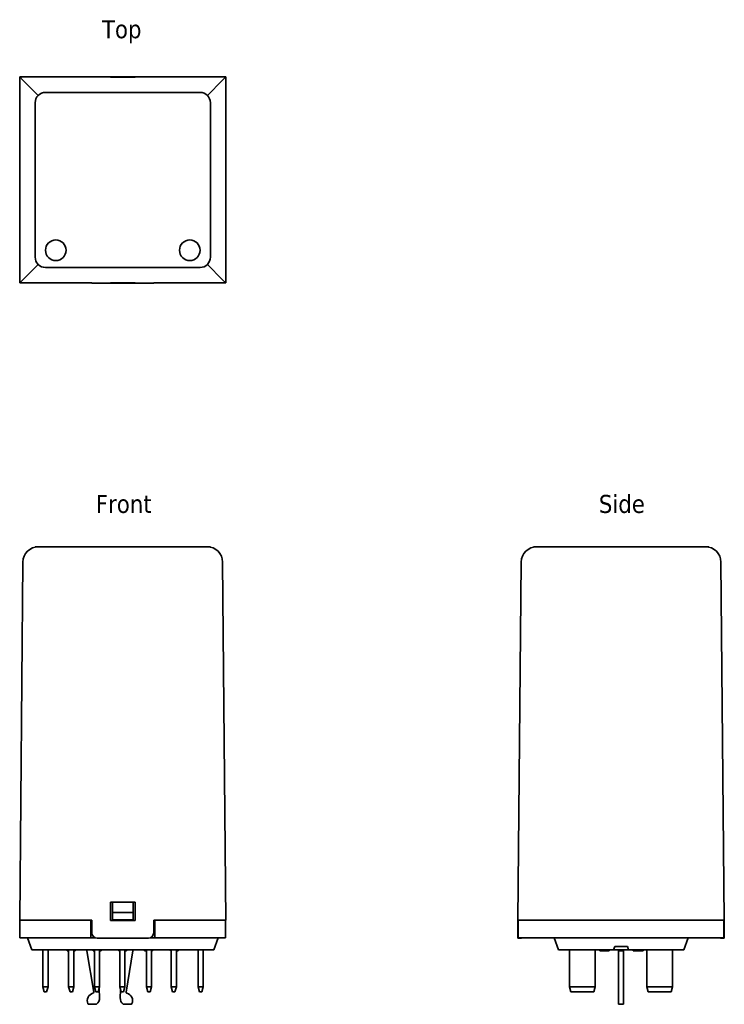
# Model space of a CAD drawing. Header units: millimetres. Extents: x 35 to 172, y 82 to 274.
import ezdxf

# ---------------------------------------------------------------- set-up
doc = ezdxf.new("R2010")
doc.units = ezdxf.units.MM
doc.layers.add('Symbol (ISO)', color=7, linetype='Continuous', lineweight=25)
doc.layers.add('Visible (ISO)', color=7, linetype='Continuous', lineweight=35)
doc.styles.add('Label Text (ISO)', font='TAHOMA.TTF')

msp = doc.modelspace()

# ---------------------------------------------------------------- linework, layer by layer
at = {"layer": 'Visible (ISO)'}
for p, q in [((34.96, 262.39), (34.96, 222.39)), ((34.96, 262.39), (48.96, 262.39)), ((34.96, 262.39), (35.58, 261.77)), ((48.96, 262.39), (48.96, 262.41)), ((59.96, 262.42), (49.96, 262.42)), ((52.56, 262.39), (57.36, 262.39)), ((52.56, 262.36), (52.56, 262.39)), ((57.36, 262.36), (52.56, 262.36)), ((57.36, 262.39), (57.36, 262.36)), ((60.96, 262.41), (60.96, 262.39)), ((60.96, 262.39), (74.96, 262.39)), ((74.34, 261.77), (74.96, 262.39)), ((74.96, 262.39), (74.96, 222.39)), ((38.55, 258.81), (35.58, 261.77)), ((74.34, 261.77), (71.37, 258.81)), ((39.96, 259.39), (69.96, 259.39)), ((37.96, 227.39), (37.96, 257.39)), ((71.96, 257.39), (71.96, 227.39)), ((35.58, 223.02), (38.55, 225.98)), ((71.37, 225.98), (74.34, 223.02)), ((69.96, 225.39), (39.96, 225.39)), ((35.58, 223.02), (34.96, 222.39)), ((48.96, 222.39), (34.96, 222.39)), ((48.96, 222.39), (48.96, 222.37)), ((59.96, 222.36), (49.96, 222.36)), ((52.56, 222.39), (52.56, 222.42)), ((52.56, 222.42), (57.36, 222.42)), ((57.36, 222.39), (52.56, 222.39)), ((57.36, 222.42), (57.36, 222.39)), ((74.96, 222.39), (60.96, 222.39)), ((60.96, 222.37), (60.96, 222.39)), ((74.96, 222.39), (74.34, 223.02)), ((37.96, 171.17), (37.96, 171.17)), ((39.96, 171.17), (37.96, 171.17)), ((37.96, 171.17), (39.96, 171.17)), ((69.96, 171.17), (39.96, 171.17)), ((69.96, 171.17), (39.96, 171.17)), ((71.96, 171.17), (69.96, 171.17)), ((69.96, 171.17), (71.96, 171.17)), ((71.96, 171.17), (71.96, 171.17)), ((136.65, 171.17), (134.65, 171.17)), ((134.65, 171.17), (136.65, 171.17)), ((134.65, 171.17), (134.65, 171.17)), ((166.65, 171.17), (136.65, 171.17)), ((166.65, 171.17), (136.65, 171.17)), ((168.65, 171.17), (166.65, 171.17)), ((166.65, 171.17), (168.65, 171.17)), ((168.65, 171.17), (168.65, 171.17)), ((35.58, 168.19), (34.96, 98.67)), ((74.96, 98.67), (74.34, 168.19)), ((131.65, 98.67), (132.27, 168.19)), ((171.03, 168.19), (171.65, 98.67)), ((52.56, 98.57), (52.56, 102.17)), ((52.56, 102.17), (57.36, 102.17)), ((52.96, 102.17), (52.96, 100.14)), ((56.96, 100.14), (56.96, 102.17)), ((57.36, 102.17), (57.36, 98.57)), ((52.96, 100.14), (52.96, 98.72)), ((56.96, 100.14), (52.96, 100.14)), ((56.96, 98.72), (56.96, 100.14)), ((48.96, 98.67), (34.96, 98.67)), ((35.01, 95.22), (35.01, 98.67)), ((48.76, 95.22), (48.76, 98.67)), ((48.96, 98.67), (48.96, 96.17)), ((57.36, 98.57), (52.56, 98.57)), ((56.96, 98.72), (52.96, 98.72)), ((52.96, 98.57), (52.96, 98.72)), ((56.96, 98.72), (56.96, 98.57)), ((74.96, 98.67), (60.96, 98.67)), ((60.96, 96.17), (60.96, 98.67)), ((61.16, 95.22), (61.16, 98.67)), ((74.91, 95.22), (74.91, 98.67)), ((131.63, 96.17), (131.65, 98.67)), ((171.65, 98.67), (131.65, 98.67)), ((131.7, 95.22), (131.7, 98.67)), ((171.6, 95.22), (171.6, 98.67)), ((171.67, 96.17), (171.65, 98.67)), ((131.62, 95.17), (131.63, 96.17)), ((171.67, 96.17), (171.68, 95.17)), ((38.01, 95.22), (35.01, 95.22)), ((36.46, 95.22), (37.3, 92.92)), ((38.01, 95.22), (48.76, 95.22)), ((49.65, 95.22), (48.76, 95.22)), ((59.96, 95.17), (49.96, 95.17)), ((61.16, 95.22), (60.27, 95.22)), ((61.16, 95.22), (71.91, 95.22)), ((74.91, 95.22), (71.91, 95.22)), ((73.46, 95.22), (72.62, 92.92)), ((131.62, 95.17), (132.13, 95.17)), ((134.7, 95.22), (131.7, 95.22)), ((134.7, 95.22), (168.6, 95.22)), ((138.65, 95.22), (139.49, 92.92)), ((164.65, 95.22), (163.81, 92.92)), ((171.6, 95.22), (168.6, 95.22)), ((171.17, 95.17), (171.68, 95.17)), ((37.96, 92.92), (37.3, 92.92)), ((37.96, 92.92), (71.96, 92.92)), ((39.46, 85.72), (39.46, 92.92)), ((40.46, 92.92), (40.46, 85.72)), ((44.18, 92.92), (44.18, 92.72)), ((44.27, 92.92), (44.27, 92.72)), ((44.46, 92.72), (44.27, 92.72)), ((44.46, 85.72), (44.46, 92.92)), ((45.46, 92.92), (45.46, 85.72)), ((45.65, 92.72), (45.46, 92.72)), ((45.65, 92.92), (45.65, 92.72)), ((45.74, 92.92), (45.74, 92.72)), ((48.01, 92.92), (48.01, 92.72)), ((49.33, 84.7), (48.01, 92.72)), ((49.19, 92.92), (49.19, 92.72)), ((49.28, 92.92), (49.28, 92.72)), ((49.46, 92.72), (49.28, 92.72)), ((49.46, 85.72), (49.46, 92.92)), ((50.46, 92.92), (50.46, 85.72)), ((50.73, 92.72), (50.46, 92.72)), ((50.73, 92.92), (50.73, 92.72)), ((50.74, 92.92), (50.74, 92.72)), ((54.18, 92.92), (54.18, 92.72)), ((54.21, 92.92), (54.21, 92.72)), ((54.36, 92.72), (54.21, 92.72)), ((54.36, 92.92), (54.36, 92.89)), ((54.36, 92.89), (54.36, 85.72)), ((55.36, 92.89), (55.36, 92.92)), ((55.36, 85.72), (55.36, 92.89)), ((55.53, 92.72), (55.36, 92.72)), ((55.53, 92.92), (55.53, 92.72)), ((55.71, 92.72), (55.53, 92.72)), ((56.91, 92.72), (55.59, 84.7)), ((55.71, 92.92), (55.71, 92.72)), ((56.91, 92.92), (56.91, 92.72)), ((59.18, 92.92), (59.18, 92.72)), ((59.18, 92.92), (59.18, 92.72)), ((59.2, 92.92), (59.2, 92.72)), ((59.39, 92.72), (59.2, 92.72)), ((59.39, 92.92), (59.39, 92.72)), ((59.56, 92.92), (59.56, 92.89)), ((59.56, 92.89), (59.56, 85.72)), ((60.56, 92.89), (60.56, 92.92)), ((60.56, 85.72), (60.56, 92.89)), ((60.74, 92.92), (60.74, 92.72)), ((60.74, 92.92), (60.74, 92.72)), ((64.19, 92.92), (64.19, 92.72)), ((64.21, 92.72), (64.19, 92.72)), ((64.21, 92.92), (64.21, 92.72)), ((64.36, 92.72), (64.21, 92.72)), ((64.36, 92.92), (64.36, 92.89)), ((64.36, 92.89), (64.36, 85.72)), ((65.36, 92.89), (65.36, 92.92)), ((65.36, 85.72), (65.36, 92.89)), ((65.37, 92.72), (65.36, 92.72)), ((65.37, 92.92), (65.37, 92.72)), ((65.5, 92.72), (65.37, 92.72)), ((65.5, 92.92), (65.5, 92.72)), ((65.71, 92.92), (65.71, 92.72)), ((65.73, 92.92), (65.73, 92.72)), ((69.56, 92.92), (69.56, 92.89)), ((69.56, 92.89), (69.56, 85.72)), ((70.56, 92.89), (70.56, 92.92)), ((70.56, 85.72), (70.56, 92.89)), ((72.62, 92.92), (71.96, 92.92)), ((140.15, 92.92), (139.49, 92.92)), ((140.15, 92.92), (150.21, 92.92)), ((141.65, 85.72), (141.65, 92.89)), ((146.65, 92.89), (146.65, 85.72)), ((147.5, 92.92), (147.5, 92.72)), ((147.81, 92.92), (147.81, 92.72)), ((147.97, 92.72), (147.81, 92.72)), ((147.97, 92.92), (147.97, 92.72)), ((148.23, 92.72), (147.97, 92.72)), ((148.23, 92.92), (148.23, 92.72)), ((148.63, 92.92), (148.63, 92.72)), ((148.94, 92.92), (148.94, 92.72)), ((149.09, 92.72), (148.94, 92.72)), ((149.09, 92.92), (149.09, 92.72)), ((149.36, 92.72), (149.09, 92.72)), ((149.36, 92.92), (149.36, 92.72)), ((150.21, 92.92), (150.43, 93.52)), ((153.09, 92.92), (150.21, 92.92)), ((150.43, 93.52), (152.87, 93.52)), ((151.15, 92.92), (151.15, 92.72)), ((151.15, 92.72), (151.15, 84.7)), ((152.15, 92.72), (151.15, 92.72)), ((152.15, 92.92), (152.15, 92.72)), ((152.15, 84.7), (152.15, 92.72)), ((152.87, 93.52), (153.09, 92.92)), ((153.09, 92.92), (163.15, 92.92)), ((154, 92.92), (154, 92.72)), ((154.31, 92.92), (154.31, 92.72)), ((154.47, 92.72), (154.31, 92.72)), ((154.47, 92.92), (154.47, 92.72)), ((154.73, 92.72), (154.47, 92.72)), ((154.73, 92.92), (154.73, 92.72)), ((154.98, 92.92), (154.98, 92.72)), ((155.01, 92.92), (155.01, 92.72)), ((155.04, 92.92), (155.04, 92.72)), ((155.87, 92.92), (155.87, 92.72)), ((155.93, 92.72), (155.87, 92.72)), ((155.93, 92.92), (155.93, 92.72)), ((155.94, 92.92), (155.94, 92.72)), ((156.65, 85.72), (156.65, 92.89)), ((161.65, 92.89), (161.65, 85.72)), ((163.81, 92.92), (163.15, 92.92)), ((39.73, 84.72), (39.46, 85.72)), ((39.46, 85.72), (40.46, 85.72)), ((39.73, 84.72), (40.19, 84.72)), ((40.46, 85.72), (40.19, 84.72)), ((44.73, 84.72), (44.46, 85.72)), ((44.46, 85.72), (45.46, 85.72)), ((44.73, 84.72), (45.19, 84.72)), ((45.46, 85.72), (45.19, 84.72)), ((49.73, 84.72), (49.46, 85.72)), ((49.46, 85.72), (50.46, 85.72)), ((49.73, 84.72), (50.19, 84.72)), ((50.46, 85.72), (50.19, 84.72)), ((50.37, 85.38), (50.46, 83.59)), ((55.36, 85.72), (54.36, 85.72)), ((54.36, 85.72), (54.63, 84.72)), ((54.46, 83.59), (54.53, 85.06)), ((54.63, 84.72), (55.09, 84.72)), ((55.09, 84.72), (55.36, 85.72)), ((60.56, 85.72), (59.56, 85.72)), ((59.56, 85.72), (59.83, 84.72)), ((59.83, 84.72), (60.29, 84.72)), ((60.29, 84.72), (60.56, 85.72)), ((65.36, 85.72), (64.36, 85.72)), ((64.36, 85.72), (64.63, 84.72)), ((64.63, 84.72), (65.09, 84.72)), ((65.09, 84.72), (65.36, 85.72)), ((70.56, 85.72), (69.56, 85.72)), ((69.56, 85.72), (69.83, 84.72)), ((69.83, 84.72), (70.29, 84.72)), ((70.29, 84.72), (70.56, 85.72)), ((146.65, 85.72), (141.65, 85.72)), ((141.92, 84.72), (141.65, 85.72)), ((141.92, 84.72), (146.38, 84.72)), ((146.65, 85.72), (146.38, 84.72)), ((151.15, 84.7), (151.15, 84.47)), ((151.15, 82.44), (151.15, 84.47)), ((152.15, 84.47), (152.15, 84.7)), ((152.15, 84.47), (152.15, 82.44)), ((156.92, 84.72), (156.65, 85.72)), ((161.65, 85.72), (156.65, 85.72)), ((156.92, 84.72), (161.38, 84.72)), ((161.65, 85.72), (161.38, 84.72)), ((49.86, 82.32), (48.36, 82.32)), ((56.56, 82.32), (55.06, 82.32)), ((151.15, 82.32), (151.15, 82.44)), ((152.15, 82.32), (151.15, 82.32)), ((152.15, 82.44), (152.15, 82.32))]:
    msp.add_line(p, q, dxfattribs=at)
for centre in [(41.96, 228.74), (67.96, 228.74)]:
    msp.add_circle(centre, 2, dxfattribs=at)
for centre, radius, start, end in [((39.96, 257.39), 2, 90, 180), ((69.96, 257.39), 2, 0, 90), ((39.96, 227.39), 2, 180, 270), ((69.96, 227.39), 2, 270, 0), ((38.58, 168.17), 3, 90, 179.4863), ((71.34, 168.17), 3, 0.5137, 90), ((135.27, 168.17), 3, 90, 179.4863), ((168.03, 168.17), 3, 0.5137, 90), ((49.96, 96.17), 1, 180, 270), ((59.96, 96.17), 1, 270, 0), ((132.13, 96.17), 1, 270, 288.1949), ((171.17, 96.17), 1, 251.8051, 270), ((140.45, 92.89), 1.2, 0, 1.3321), ((147.85, 92.89), 1.2, 178.6679, 180), ((155.45, 92.89), 1.2, 0, 1.3321), ((162.85, 92.89), 1.2, 178.6679, 180), ((49.56, 83.02), 1.5, 104.6073, 202.6199), ((49.13, 84.66), 0.2, 284.6073, 9.334), ((55.79, 84.66), 0.2, 170.666, 255.3927), ((55.36, 83.02), 1.5, 337.3801, 75.3927), ((48.36, 82.52), 0.2, 202.6199, 270), ((48.96, 83.52), 1.5, 306.8699, 2.8207), ((55.96, 83.52), 1.5, 177.1793, 233.1301), ((56.56, 82.52), 0.2, 270, 337.3801)]:
    msp.add_arc(centre, radius, start, end, dxfattribs=at)
for centre, major_axis, start_param, end_param in [((49.96, 262.41), (1, 0), 1.570796, 3.141593), ((59.96, 262.41), (1, 0), 0, 1.570796), ((49.96, 222.37), (-1, 0), 0, 1.570796), ((59.96, 222.37), (-1, 0), 1.570796, 3.141593)]:
    msp.add_ellipse(centre, major_axis=major_axis, ratio=0.008966, start_param=start_param, end_param=end_param, dxfattribs=at)
for points, knots in [([(44.27, 92.72), (44.24, 92.72), (44.22, 92.72), (44.2, 92.72), (44.18, 92.72), (44.18, 92.72)], [-0.08751207, -0.08751207, -0.08751207, -0.08751207, -0.03213968, -0.03213968, 0, 0, 0, 0]), ([(45.74, 92.72), (45.74, 92.72), (45.73, 92.72), (45.7, 92.72), (45.68, 92.72), (45.65, 92.72)], [-0.04628431, -0.04628431, -0.04628431, -0.04628431, -0.0192821, -0.0192821, 0, 0, 0, 0]), ([(49.28, 92.72), (49.25, 92.72), (49.23, 92.72), (49.21, 92.72), (49.19, 92.72), (49.19, 92.72)], [-0.07575972, -0.07575972, -0.07575972, -0.07575972, -0.02935871, -0.02935871, 0, 0, 0, 0]), ([(54.21, 92.72), (54.21, 92.72), (54.21, 92.72), (54.19, 92.72), (54.18, 92.72), (54.18, 92.72)], [-0.02913872, -0.02913872, -0.02913872, -0.02913872, -0.02875263, -0.02875263, 0, 0, 0, 0]), ([(59.2, 92.72), (59.19, 92.72), (59.19, 92.72), (59.18, 92.72), (59.18, 92.72), (59.18, 92.72)], [-0.05508981, -0.05508981, -0.05508981, -0.05508981, -0.01261077, -0.01261077, 0, 0, 0, 0]), ([(59.56, 92.72), (59.51, 92.72), (59.48, 92.72), (59.43, 92.72), (59.41, 92.72), (59.39, 92.72)], [-0.04054762, -0.04054762, -0.04054762, -0.04054762, -0.03208773, -0.03208773, -0.01993544, -0.01993544, -0.01993544, -0.01993544]), ([(60.74, 92.72), (60.74, 92.72), (60.74, 92.72), (60.72, 92.72), (60.7, 92.72), (60.67, 92.72), (60.64, 92.72), (60.6, 92.72)], [-0.0318597, -0.0318597, -0.0318597, -0.0318597, -0.02471695, -0.02471695, -0.01611124, -0.01611124, 0, 0, 0, 0]), ([(65.71, 92.72), (65.69, 92.72), (65.67, 92.72), (65.63, 92.72), (65.62, 92.72), (65.59, 92.72), (65.57, 92.72), (65.55, 92.72), (65.54, 92.72), (65.51, 92.72), (65.5, 92.72), (65.5, 92.72)], [-0.09896045, -0.09896045, -0.09896045, -0.09896045, -0.0750712, -0.0750712, -0.05445171, -0.05445171, -0.03210432, -0.03210432, -0.01922608, -0.01922608, 0, 0, 0, 0]), ([(147.81, 92.72), (147.81, 92.72), (147.81, 92.72), (147.8, 92.72), (147.79, 92.72), (147.77, 92.72), (147.76, 92.72), (147.74, 92.72), (147.72, 92.72), (147.63, 92.72), (147.56, 92.72), (147.5, 92.72)], [-0.09896045, -0.09896045, -0.09896045, -0.09896045, -0.0750712, -0.0750712, -0.05445171, -0.05445171, -0.03210432, -0.03210432, -0.01922608, -0.01922608, 0, 0, 0, 0]), ([(148.38, 92.72), (148.35, 92.72), (148.31, 92.72), (148.26, 92.72), (148.25, 92.72), (148.23, 92.72)], [-0.0318597, -0.0318597, -0.0318597, -0.0318597, -0.02471695, -0.02471695, -0.02150391, -0.02150391, -0.02150391, -0.02150391]), ([(148.63, 92.72), (148.61, 92.72), (148.59, 92.72), (148.53, 92.72), (148.47, 92.72), (148.38, 92.72)], [-0.04134881, -0.04134881, -0.04134881, -0.04134881, -0.0267443, -0.0267443, 0, 0, 0, 0]), ([(148.94, 92.72), (148.93, 92.72), (148.93, 92.72), (148.92, 92.72), (148.92, 92.72), (148.9, 92.72), (148.89, 92.72), (148.86, 92.72), (148.84, 92.72), (148.76, 92.72), (148.69, 92.72), (148.63, 92.72)], [-0.09896045, -0.09896045, -0.09896045, -0.09896045, -0.0750712, -0.0750712, -0.05445171, -0.05445171, -0.03210432, -0.03210432, -0.01922608, -0.01922608, 0, 0, 0, 0]), ([(154.31, 92.72), (154.31, 92.72), (154.31, 92.72), (154.3, 92.72), (154.29, 92.72), (154.27, 92.72), (154.26, 92.72), (154.24, 92.72), (154.22, 92.72), (154.13, 92.72), (154.06, 92.72), (154, 92.72)], [-0.09896045, -0.09896045, -0.09896045, -0.09896045, -0.0750712, -0.0750712, -0.05445171, -0.05445171, -0.03210432, -0.03210432, -0.01922608, -0.01922608, 0, 0, 0, 0]), ([(154.9, 92.72), (154.86, 92.72), (154.82, 92.72), (154.77, 92.72), (154.75, 92.72), (154.73, 92.72)], [-0.05426751, -0.05426751, -0.05426751, -0.05426751, -0.04746039, -0.04746039, -0.04421096, -0.04421096, -0.04421096, -0.04421096]), ([(155.42, 92.72), (155.35, 92.72), (155.28, 92.72), (155.18, 92.72), (155.1, 92.72), (155.04, 92.72)], [-0.06810404, -0.06810404, -0.06810404, -0.06810404, -0.020358, -0.020358, 0, 0, 0, 0]), ([(155.87, 92.72), (155.87, 92.72), (155.87, 92.72), (155.86, 92.72), (155.85, 92.72), (155.82, 92.72), (155.79, 92.72), (155.73, 92.72), (155.69, 92.72), (155.57, 92.72), (155.49, 92.72), (155.42, 92.72)], [-0.09448366, -0.09448366, -0.09448366, -0.09448366, -0.07854395, -0.07854395, -0.0638542, -0.0638542, -0.03998122, -0.03998122, -0.02102332, -0.02102332, 0, 0, 0, 0])]:
    msp.add_open_spline(points, degree=3, knots=knots, dxfattribs=at)
for points in [[(50.74, 92.72), (50.74, 92.72), (50.74, 92.72), (50.73, 92.72)], [(59.18, 92.72), (59.18, 92.72), (59.18, 92.72), (59.18, 92.72)], [(60.6, 92.72), (60.59, 92.72), (60.57, 92.72), (60.56, 92.72)], [(60.74, 92.72), (60.74, 92.72), (60.74, 92.72), (60.74, 92.72)], [(65.73, 92.72), (65.73, 92.72), (65.72, 92.72), (65.71, 92.72)], [(154.98, 92.72), (154.95, 92.72), (154.93, 92.72), (154.9, 92.72)], [(155.01, 92.72), (154.99, 92.72), (154.98, 92.72), (154.98, 92.72)], [(155.04, 92.72), (155.03, 92.72), (155.02, 92.72), (155.01, 92.72)], [(155.94, 92.72), (155.94, 92.72), (155.94, 92.72), (155.93, 92.72)]]:
    msp.add_open_spline(points, degree=3, dxfattribs=at)

# ---------------------------------------------------------------- texts
at = {"layer": 'Symbol (ISO)', "char_height": 3.5, "attachment_point": 7, "style": 'Label Text (ISO)'}
for s, insert in [('Top', (50.92, 268.92)), ('Side', (147.34, 177.67))]:
    msp.add_mtext(s, dxfattribs=dict(at, insert=insert))
at = {"layer": 'Symbol (ISO)', "insert": (49.73, 177.67), "char_height": 3.5, "attachment_point": 7, "line_spacing_factor": 1.16, "style": 'Label Text (ISO)'}
msp.add_mtext('Front', dxfattribs=at)

doc.saveas('drawing.dxf')
